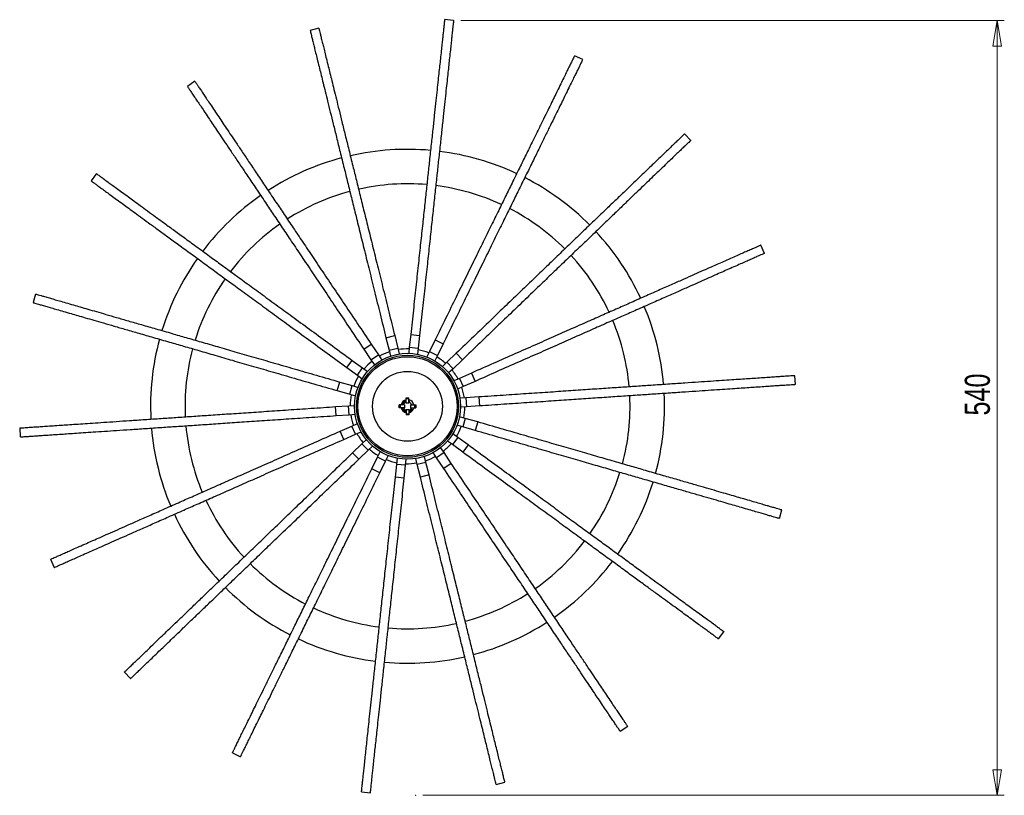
# Model space of a CAD drawing. Header units: millimetres. Extents: x 648 to 790, y 326 to 777.
# Tile 7 of 7: x 648 to 785, y 669 to 777. Entities that reach past the tile are written whole.
import ezdxf

# ---------------------------------------------------------------- set-up
doc = ezdxf.new("R2010")
doc.units = ezdxf.units.MM
doc.header["$PDSIZE"] = -1
doc.styles.add('SLDTEXTSTYLE0', font='TXT', dxfattribs={"width": 0.75})
doc.dimstyles.new('SLDDIMSTYLE1', dxfattribs={"dimtxt": 3.5, "dimasz": 3.556, "dimexe": 0, "dimexo": 0.0625, "dimgap": 0.875, "dimtad": 1, "dimdec": 0, "dimlfac": 5, "dimrnd": 1e-09, "dimzin": 12, "dimdsep": 46, "dimtxsty": 'SLDTEXTSTYLE0', "dimblk1": 'CLOSED', "dimblk2": 'CLOSED', "dimsah": 1, "dimcen": 0.09, "dimadec": 0, "dimazin": 3, "dimtfac": 1, "dimtdec": 0, "dimtofl": 0, "dimtmove": 0, "dimatfit": 3, "dimldrblk": 'CLOSED', "dimfxl": 0, "dimfrac": 2, "dimtolj": 1, "dimtzin": 12, "dimarcsym": 0})

# ---------------------------------------------------------------- blocks, each defined once
blk = doc.blocks.new('_Closed')
at = {"color": 0, "linetype": 'ByBlock', "lineweight": -2}
for p, q in [((-1, 0.166667), (0, 0)), ((-1, 0.166667), (-1, -0.166667)), ((0, 0), (-1, -0.166667)), ((0, 0), (-1, 0))]:
    blk.add_line(p, q, dxfattribs=at)
blk = doc.blocks.new('_D_1')
at = {"color": 7, "linetype": 'Continuous', "lineweight": 0}
for p, q in [((709.73, 776.87), (785.46, 776.87)), ((784.46, 776.87), (784.46, 668.94)), ((704.44, 668.94), (785.46, 668.94))]:
    blk.add_line(p, q, dxfattribs=at)
at = {"color": 7, "linetype": 'Continuous', "lineweight": 18, "xscale": 3.556, "yscale": 3.556}
for p, rotation in [((784.46, 776.87), 90.0000000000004), ((784.46, 668.94), 270.0000000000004)]:
    blk.add_blockref('_Closed', p, dxfattribs=dict(at, rotation=rotation))
at = {"color": 7, "linetype": 'Continuous', "lineweight": 18, "insert": (779.95, 721.85), "char_height": 3.5, "attachment_point": 1, "rotation": 90, "style": 'SLDTEXTSTYLE0'}
blk.add_mtext('540', dxfattribs=at)

msp = doc.modelspace()

# ---------------------------------------------------------------- linework, layer by layer
at = {"color": 7, "linetype": 'Continuous', "lineweight": 25}
for p, q in [((708.73, 776.87), (707.49, 777.01)), ((689.96, 775.82), (688.75, 775.52)), ((726.72, 771.44), (725.6, 771.99)), ((672.69, 768.42), (671.65, 767.72)), ((741.77, 760.18), (740.9, 761.08)), ((658.99, 755.56), (658.25, 754.55)), ((752.06, 744.45), (751.55, 745.6)), ((650.51, 738.78), (650.17, 737.58)), ((699.32, 732.7), (700.53, 733)), ((699.32, 732.7), (699.75, 730.95)), ((700.53, 733), (700.96, 731.25)), ((702.77, 733.15), (702.57, 731.36)), ((702.77, 733.15), (704.01, 733.01)), ((704.01, 733.01), (703.82, 731.22)), ((696.23, 731.09), (697.27, 731.79)), ((697.27, 731.79), (698.27, 730.3)), ((699.75, 730.95), (700.96, 731.25)), ((700.96, 731.25), (701.16, 730.43)), ((702.57, 731.36), (702.48, 730.52)), ((702.57, 731.36), (703.82, 731.22)), ((703.82, 731.22), (703.73, 730.38)), ((706.16, 732.39), (705.37, 730.78)), ((706.16, 732.39), (707.29, 731.84)), ((707.29, 731.84), (706.49, 730.22)), ((696.23, 731.09), (697.23, 729.6)), ((697.23, 729.6), (698.27, 730.3)), ((698.27, 730.3), (698.74, 729.59)), ((699.75, 730.95), (699.95, 730.13)), ((705.37, 730.78), (705, 730.02)), ((705.37, 730.78), (706.49, 730.22)), ((706.49, 730.22), (706.12, 729.46)), ((709.1, 730.52), (707.8, 729.27)), ((709.1, 730.52), (709.96, 729.62)), ((693.87, 728.53), (694.61, 729.54)), ((693.87, 728.53), (695.33, 727.47)), ((694.61, 729.54), (696.06, 728.48)), ((695.33, 727.47), (696.06, 728.48)), ((696.06, 728.48), (696.75, 727.98)), ((697.23, 729.6), (697.7, 728.9)), ((707.8, 729.27), (707.19, 728.68)), ((707.8, 729.27), (708.66, 728.37)), ((709.96, 729.62), (708.66, 728.37)), ((695.33, 727.47), (696.01, 726.97)), ((708.66, 728.37), (708.05, 727.78)), ((709.56, 727.03), (708.79, 726.68)), ((711.21, 727.76), (709.56, 727.03)), ((709.56, 727.03), (710.07, 725.88)), ((711.21, 727.76), (711.72, 726.61)), ((756.35, 726.16), (756.26, 727.4)), ((692.54, 725.32), (692.89, 726.52)), ((692.89, 726.52), (694.62, 726.02)), ((694.27, 724.82), (694.62, 726.02)), ((694.62, 726.02), (695.43, 725.78)), ((710.07, 725.88), (709.3, 725.54)), ((711.72, 726.61), (710.07, 725.88)), ((692.54, 725.32), (694.27, 724.82)), ((694.27, 724.82), (695.08, 724.58)), ((702.12, 724.3), (702.52, 724.3)), ((702.12, 724.18), (702.12, 724.3)), ((702.52, 724.18), (702.52, 724.3)), ((710.46, 724.31), (709.61, 724.26)), ((712.25, 724.44), (710.46, 724.31)), ((710.46, 724.31), (710.54, 723.07)), ((712.25, 724.44), (712.34, 723.19)), ((692.3, 723.09), (694.09, 723.21)), ((692.38, 721.84), (692.3, 723.09)), ((694.09, 723.21), (694.94, 723.27)), ((694.18, 721.96), (694.09, 723.21)), ((701.15, 722.94), (701.15, 723.34)), ((701.28, 723.34), (701.15, 723.34)), ((701.28, 722.94), (701.15, 722.94)), ((701.28, 723.34), (701.28, 722.94)), ((701.88, 723.34), (701.28, 723.34)), ((701.88, 722.94), (701.28, 722.94)), ((701.88, 723.34), (701.88, 722.94)), ((701.95, 723.92), (702.12, 723.75)), ((702.03, 723.67), (702.12, 723.7)), ((702.12, 723.58), (702.12, 724.18)), ((702.52, 724.18), (702.12, 724.18)), ((702.52, 723.58), (702.12, 723.58)), ((702.52, 723.58), (702.52, 724.18)), ((702.52, 723.93), (702.59, 723.68)), ((702.54, 723.86), (702.52, 723.86)), ((702.76, 722.94), (702.76, 723.34)), ((702.76, 723.34), (703.36, 723.34)), ((702.76, 722.94), (703.36, 722.94)), ((703.36, 722.94), (703.36, 723.34)), ((703.36, 723.34), (703.48, 723.34)), ((703.36, 722.94), (703.48, 722.94)), ((703.48, 723.34), (703.48, 722.94)), ((710.54, 723.07), (709.7, 723.01)), ((712.34, 723.19), (710.54, 723.07)), ((692.38, 721.84), (694.18, 721.96)), ((694.18, 721.96), (695.02, 722.02)), ((702.12, 722.7), (702.12, 722.1)), ((702.12, 722.7), (702.52, 722.7)), ((702.12, 722.1), (702.52, 722.1)), ((702.12, 722.1), (702.12, 721.97)), ((702.52, 721.97), (702.12, 721.97)), ((702.52, 722.7), (702.52, 722.1)), ((702.68, 722.36), (702.52, 722.53)), ((702.52, 722.1), (702.52, 721.97)), ((702.68, 722.57), (702.66, 722.65)), ((702.68, 722.57), (702.87, 722.63)), ((702.82, 722.81), (702.9, 722.51)), ((710.37, 721.46), (709.56, 721.69)), ((692.92, 719.67), (694.57, 720.39)), ((694.57, 720.39), (695.34, 720.74)), ((695.07, 719.25), (694.57, 720.39)), ((710.02, 720.26), (709.21, 720.49)), ((710.37, 721.46), (710.02, 720.26)), ((711.75, 719.76), (710.02, 720.26)), ((712.1, 720.96), (710.37, 721.46)), ((712.1, 720.96), (711.75, 719.76)), ((648.29, 720.12), (648.37, 718.87)), ((693.43, 718.52), (692.92, 719.67)), ((693.43, 718.52), (695.07, 719.25)), ((695.07, 719.25), (695.85, 719.59)), ((709.31, 718.81), (708.57, 717.8)), ((709.31, 718.81), (708.63, 719.31)), ((710.76, 717.75), (709.31, 718.81)), ((694.67, 716.66), (695.97, 717.91)), ((695.97, 717.91), (696.58, 718.49)), ((696.84, 717.01), (695.97, 717.91)), ((696.84, 717.01), (697.45, 717.59)), ((708.57, 717.8), (707.89, 718.3)), ((710.03, 716.74), (708.57, 717.8)), ((710.76, 717.75), (710.03, 716.74)), ((695.54, 715.76), (694.67, 716.66)), ((695.54, 715.76), (696.84, 717.01)), ((697.35, 714.44), (698.14, 716.05)), ((698.14, 716.05), (698.52, 716.81)), ((699.27, 715.5), (698.14, 716.05)), ((699.27, 715.5), (699.64, 716.26)), ((704.89, 715.33), (704.69, 716.15)), ((706.37, 715.98), (705.9, 716.68)), ((707.41, 716.68), (706.37, 715.98)), ((707.41, 716.68), (706.93, 717.38)), ((708.41, 715.18), (707.41, 716.68)), ((698.47, 713.89), (699.27, 715.5)), ((700.63, 713.26), (700.82, 715.05)), ((700.82, 715.05), (700.91, 715.89)), ((702.06, 714.92), (700.82, 715.05)), ((701.87, 713.13), (702.06, 714.92)), ((702.06, 714.92), (702.15, 715.76)), ((703.68, 715.03), (703.47, 715.85)), ((704.89, 715.33), (703.68, 715.03)), ((704.11, 713.28), (703.68, 715.03)), ((705.32, 713.58), (704.89, 715.33)), ((707.37, 714.49), (706.37, 715.98)), ((708.41, 715.18), (707.37, 714.49)), ((698.47, 713.89), (697.35, 714.44)), ((705.32, 713.58), (704.11, 713.28)), ((701.87, 713.13), (700.63, 713.26)), ((754.12, 707.5), (754.47, 708.7)), ((652.58, 701.82), (653.08, 700.68)), ((745.65, 690.72), (746.38, 691.73)), ((662.87, 686.1), (663.74, 685.2)), ((731.95, 677.86), (732.99, 678.55)), ((677.92, 674.84), (679.04, 674.29)), ((695.91, 669.41), (697.15, 669.27)), ((714.67, 670.45), (715.89, 670.75))]:
    msp.add_line(p, q, dxfattribs=at)
at = {"color": 8, "linetype": 'Continuous', "lineweight": 25}
msp.add_line((701.56, 722.94), (701.55, 722.93), dxfattribs=at)
at = {"color": 7, "linetype": 'Continuous', "lineweight": 25, "flags": 128}
for points in [[(696.78, 728.91), (696.26, 728.36), (696.25, 728.35)], [(697.36, 729.41), (697.34, 729.4), (696.78, 728.91)], [(701.76, 723.72), (701.62, 723.53), (701.54, 723.34)], [(702, 723.87), (701.96, 723.85), (701.76, 723.72)], [(702.64, 722.41), (702.78, 722.49), (702.89, 722.57)]]:
    msp.add_lwpolyline(points, dxfattribs=at)
at = {"color": 7, "linetype": 'Continuous', "lineweight": 25}
for radius in [7.38, 7.11, 6.91, 4.87]:
    msp.add_circle((702.32, 723.14), radius, dxfattribs=at)
for radius, start, end in [(35.8, 84.8607, 102.858), (35.8, 64.8606, 82.8585), (35.8, 104.8607, 122.8577), (35.8, 44.8604, 62.8588), (31, 105.0143, 122.7039), (31, 85.0156, 102.703), (31, 65.0157, 82.702), (35.8, 124.8607, 133.859), (31, 45.0144, 62.7039), (35.8, 133.859, 142.8574), (31, 125.0157, 133.859), (35.8, 24.8602, 42.8588), (31, 133.859, 142.7021), (35.8, 144.8605, 162.8573), (31, 25.0155, 42.7031), (31, 145.0149, 162.7034), (35.8, 4.8601, 22.8588), (31, 5.0158, 22.702), (35.8, 164.8603, 182.8574), (31, 165.0146, 182.7034), (8, 88.3398, 99.3783), (8, 108.3398, 119.3783), (8, 68.3398, 79.3783), (8, 48.3398, 59.3783), (8, 148.3398, 159.3783), (8, 28.3398, 39.3783), (8, 8.3398, 19.3783), (8, 168.3398, 179.3783), (31, 345.0144, 2.7039), (35.8, 344.8599, 2.8588), (0.916, 102.6116, 167.3884), (0.916, 192.6116, 257.3884), (0.86, 115.3111, 166.5523), (0.86, 193.4477, 256.5523), (0.8, 194.4775, 255.5225), (0.6, 118.4065, 160.5288), (0.6, 199.4712, 250.5288), (0.916, 12.6116, 77.3884), (0.6, 19.4712, 70.5288), (0.6, 289.4712, 340.5288), (0.916, 282.6116, 347.3884), (8, 348.3398, 359.3783), (8, 188.3398, 199.3783), (0.86, 295.1693, 312.8822), (31, 185.0159, 202.7021), (8, 328.3398, 339.3783), (35.8, 184.86, 202.8574), (8, 208.3398, 219.3783), (8, 308.3398, 319.3783), (8, 228.3398, 239.3783), (8, 288.3398, 299.3783), (8, 248.3398, 259.3783), (8, 268.3398, 279.3783), (31, 325.0154, 342.7032), (35.8, 324.8597, 342.8586), (31, 205.015, 222.7033), (35.8, 204.8595, 222.8576), (31, 305.0158, 322.702), (31, 225.0145, 242.7036), (35.8, 304.8595, 322.8585), (35.8, 224.8593, 242.8577), (31, 285.0145, 302.7038), (31, 245.0159, 262.7021), (31, 265.0152, 282.7033), (35.8, 284.8594, 302.8583), (35.8, 244.8593, 262.8579), (35.8, 264.8593, 282.8581)]:
    msp.add_arc((702.32, 723.14), radius, start, end, dxfattribs=at)
for points, knots in [([(707.48, 776.99), (707.48, 776.99), (707.49, 777.01), (707.47, 776.89), (707.45, 776.65), (707.41, 776.26), (707.35, 775.73), (707.28, 775.1), (707.2, 774.38), (707.12, 773.58), (707.02, 772.64), (706.91, 771.63), (706.79, 770.57), (706.67, 769.47), (706.54, 768.24), (706.39, 766.85), (706.23, 765.31), (706.04, 763.59), (705.84, 761.7), (705.61, 759.6), (705.38, 757.45), (705.15, 755.28), (704.91, 753.09), (704.66, 750.74), (704.39, 748.22), (704.1, 745.54), (703.79, 742.69), (703.47, 739.68), (703.13, 736.48), (702.89, 734.28), (702.77, 733.15)], [0, 0, 0, 0, 0.011689, 0.042927, 0.073422, 0.103932, 0.134666, 0.16595, 0.191224, 0.217435, 0.244965, 0.274269, 0.298058, 0.323429, 0.350654, 0.380021, 0.411825, 0.445726, 0.482559, 0.522609, 0.566158, 0.603699, 0.643784, 0.686536, 0.732069, 0.780484, 0.830923, 0.884294, 0.940643, 1, 1, 1, 1]), ([(708.73, 776.86), (708.73, 776.86), (708.73, 776.88), (708.72, 776.76), (708.69, 776.51), (708.65, 776.13), (708.59, 775.6), (708.52, 774.97), (708.45, 774.24), (708.36, 773.45), (708.26, 772.51), (708.15, 771.5), (708.04, 770.43), (707.92, 769.34), (707.78, 768.1), (707.64, 766.72), (707.47, 765.17), (707.29, 763.46), (707.08, 761.57), (706.86, 759.47), (706.62, 757.32), (706.39, 755.14), (706.16, 752.96), (705.9, 750.61), (705.63, 748.09), (705.34, 745.41), (705.04, 742.56), (704.71, 739.55), (704.37, 736.35), (704.13, 734.14), (704.01, 733.01)], [0, 0, 0, 0, 0.011689, 0.042927, 0.073422, 0.103932, 0.134666, 0.16595, 0.191224, 0.217435, 0.244965, 0.274269, 0.298058, 0.323429, 0.350654, 0.380021, 0.411825, 0.445726, 0.482559, 0.522609, 0.566158, 0.603699, 0.643784, 0.686536, 0.732069, 0.780484, 0.830923, 0.884294, 0.940643, 1, 1, 1, 1]), ([(688.75, 775.51), (688.75, 775.51), (688.75, 775.53), (688.78, 775.41), (688.84, 775.17), (688.93, 774.8), (689.06, 774.28), (689.21, 773.66), (689.38, 772.96), (689.57, 772.18), (689.8, 771.26), (690.05, 770.27), (690.3, 769.24), (690.57, 768.17), (690.86, 766.96), (691.2, 765.61), (691.57, 764.1), (691.98, 762.43), (692.44, 760.58), (692.94, 758.53), (693.46, 756.43), (693.99, 754.31), (694.51, 752.17), (695.08, 749.88), (695.68, 747.42), (696.33, 744.8), (697.02, 742.02), (697.74, 739.08), (698.51, 735.95), (699.04, 733.8), (699.32, 732.7)], [0, 0, 0, 0, 0.011689, 0.042927, 0.073422, 0.103932, 0.134666, 0.16595, 0.191224, 0.217435, 0.244965, 0.274269, 0.298058, 0.323429, 0.350654, 0.380021, 0.411825, 0.445726, 0.482559, 0.522609, 0.566158, 0.603699, 0.643784, 0.686536, 0.732069, 0.780484, 0.830923, 0.884294, 0.940643, 1, 1, 1, 1]), ([(689.97, 775.81), (689.97, 775.81), (689.96, 775.83), (689.99, 775.71), (690.05, 775.47), (690.14, 775.09), (690.27, 774.58), (690.42, 773.96), (690.6, 773.26), (690.79, 772.48), (691.02, 771.56), (691.26, 770.57), (691.52, 769.53), (691.78, 768.46), (692.08, 767.26), (692.41, 765.91), (692.78, 764.4), (693.19, 762.73), (693.65, 760.88), (694.16, 758.83), (694.67, 756.73), (695.2, 754.61), (695.72, 752.47), (696.29, 750.18), (696.9, 747.72), (697.54, 745.1), (698.23, 742.32), (698.96, 739.37), (699.73, 736.25), (700.26, 734.1), (700.53, 733)], [0, 0, 0, 0, 0.011689, 0.042927, 0.073422, 0.103932, 0.134666, 0.16595, 0.191224, 0.217435, 0.244965, 0.274269, 0.298058, 0.323429, 0.350654, 0.380021, 0.411825, 0.445726, 0.482559, 0.522609, 0.566158, 0.603699, 0.643784, 0.686536, 0.732069, 0.780484, 0.830923, 0.884294, 0.940643, 1, 1, 1, 1]), ([(725.59, 771.97), (725.59, 771.98), (725.6, 771.99), (725.55, 771.89), (725.44, 771.66), (725.27, 771.32), (725.03, 770.84), (724.75, 770.27), (724.43, 769.62), (724.08, 768.9), (723.66, 768.05), (723.21, 767.14), (722.74, 766.17), (722.26, 765.19), (721.71, 764.07), (721.1, 762.82), (720.41, 761.43), (719.65, 759.88), (718.82, 758.17), (717.88, 756.27), (716.93, 754.34), (715.97, 752.37), (715, 750.4), (713.96, 748.28), (712.84, 746), (711.65, 743.58), (710.39, 741.01), (709.06, 738.29), (707.64, 735.4), (706.66, 733.41), (706.16, 732.39)], [0, 0, 0, 0, 0.011689, 0.042927, 0.073422, 0.103932, 0.134666, 0.16595, 0.191224, 0.217435, 0.244965, 0.274269, 0.298058, 0.323429, 0.350654, 0.380021, 0.411825, 0.445726, 0.482559, 0.522609, 0.566158, 0.603699, 0.643784, 0.686536, 0.732069, 0.780484, 0.830923, 0.884294, 0.940643, 1, 1, 1, 1]), ([(726.71, 771.42), (726.71, 771.43), (726.72, 771.44), (726.67, 771.34), (726.56, 771.11), (726.39, 770.77), (726.16, 770.29), (725.87, 769.72), (725.55, 769.07), (725.2, 768.35), (724.79, 767.5), (724.34, 766.58), (723.87, 765.62), (723.38, 764.63), (722.83, 763.52), (722.22, 762.27), (721.54, 760.88), (720.78, 759.33), (719.94, 757.62), (719.01, 755.72), (718.05, 753.78), (717.09, 751.82), (716.12, 749.85), (715.08, 747.73), (713.96, 745.45), (712.78, 743.03), (711.51, 740.46), (710.18, 737.74), (708.76, 734.85), (707.79, 732.86), (707.29, 731.84)], [0, 0, 0, 0, 0.011689, 0.042927, 0.073422, 0.103932, 0.134666, 0.16595, 0.191224, 0.217435, 0.244965, 0.274269, 0.298058, 0.323429, 0.350654, 0.380021, 0.411825, 0.445726, 0.482559, 0.522609, 0.566158, 0.603699, 0.643784, 0.686536, 0.732069, 0.780484, 0.830923, 0.884294, 0.940643, 1, 1, 1, 1]), ([(672.7, 768.41), (672.7, 768.41), (672.69, 768.42), (672.75, 768.33), (672.89, 768.12), (673.11, 767.8), (673.4, 767.36), (673.76, 766.83), (674.16, 766.23), (674.61, 765.56), (675.13, 764.78), (675.7, 763.93), (676.3, 763.04), (676.91, 762.13), (677.6, 761.1), (678.38, 759.94), (679.25, 758.65), (680.21, 757.22), (681.27, 755.64), (682.44, 753.88), (683.65, 752.09), (684.87, 750.27), (686.09, 748.45), (687.41, 746.49), (688.82, 744.38), (690.32, 742.14), (691.92, 739.76), (693.61, 737.25), (695.4, 734.57), (696.63, 732.74), (697.27, 731.79)], [0, 0, 0, 0, 0.011689, 0.042927, 0.073422, 0.103932, 0.134666, 0.16595, 0.191224, 0.217435, 0.244965, 0.274269, 0.298058, 0.323429, 0.350654, 0.380021, 0.411825, 0.445726, 0.482559, 0.522609, 0.566158, 0.603699, 0.643784, 0.686536, 0.732069, 0.780484, 0.830923, 0.884294, 0.940643, 1, 1, 1, 1]), ([(671.66, 767.71), (671.66, 767.71), (671.65, 767.73), (671.72, 767.63), (671.85, 767.42), (672.07, 767.1), (672.36, 766.66), (672.72, 766.13), (673.13, 765.53), (673.57, 764.87), (674.1, 764.08), (674.66, 763.23), (675.26, 762.35), (675.87, 761.43), (676.57, 760.4), (677.34, 759.24), (678.21, 757.95), (679.17, 756.52), (680.23, 754.94), (681.41, 753.19), (682.61, 751.39), (683.83, 749.58), (685.05, 747.75), (686.37, 745.79), (687.78, 743.68), (689.28, 741.44), (690.88, 739.07), (692.57, 736.55), (694.36, 733.88), (695.59, 732.04), (696.23, 731.09)], [0, 0, 0, 0, 0.011689, 0.042927, 0.073422, 0.103932, 0.134666, 0.16595, 0.191224, 0.217435, 0.244965, 0.274269, 0.298058, 0.323429, 0.350654, 0.380021, 0.411825, 0.445726, 0.482559, 0.522609, 0.566158, 0.603699, 0.643784, 0.686536, 0.732069, 0.780484, 0.830923, 0.884294, 0.940643, 1, 1, 1, 1]), ([(740.89, 761.07), (740.89, 761.07), (740.9, 761.08), (740.82, 761), (740.64, 760.83), (740.36, 760.56), (739.98, 760.2), (739.52, 759.75), (738.99, 759.25), (738.42, 758.7), (737.74, 758.04), (737, 757.33), (736.23, 756.59), (735.44, 755.83), (734.54, 754.97), (733.54, 754), (732.42, 752.93), (731.18, 751.74), (729.8, 750.42), (728.28, 748.95), (726.72, 747.46), (725.14, 745.94), (723.56, 744.42), (721.86, 742.78), (720.03, 741.02), (718.08, 739.15), (716.02, 737.17), (713.83, 735.07), (711.51, 732.84), (709.92, 731.31), (709.1, 730.52)], [0, 0, 0, 0, 0.011689, 0.042927, 0.073422, 0.103932, 0.134666, 0.16595, 0.191224, 0.217435, 0.244965, 0.274269, 0.298058, 0.323429, 0.350654, 0.380021, 0.411825, 0.445726, 0.482559, 0.522609, 0.566158, 0.603699, 0.643784, 0.686536, 0.732069, 0.780484, 0.830923, 0.884294, 0.940643, 1, 1, 1, 1]), ([(741.76, 760.17), (741.76, 760.17), (741.77, 760.18), (741.69, 760.1), (741.51, 759.93), (741.23, 759.66), (740.84, 759.29), (740.38, 758.85), (739.86, 758.35), (739.29, 757.8), (738.6, 757.14), (737.87, 756.43), (737.1, 755.69), (736.3, 754.93), (735.41, 754.07), (734.4, 753.1), (733.28, 752.03), (732.04, 750.83), (730.67, 749.51), (729.15, 748.05), (727.59, 746.55), (726.01, 745.04), (724.43, 743.52), (722.72, 741.88), (720.89, 740.12), (718.95, 738.25), (716.88, 736.27), (714.7, 734.17), (712.38, 731.94), (710.78, 730.4), (709.96, 729.62)], [0, 0, 0, 0, 0.011689, 0.042927, 0.073422, 0.103932, 0.134666, 0.16595, 0.191224, 0.217435, 0.244965, 0.274269, 0.298058, 0.323429, 0.350654, 0.380021, 0.411825, 0.445726, 0.482559, 0.522609, 0.566158, 0.603699, 0.643784, 0.686536, 0.732069, 0.780484, 0.830923, 0.884294, 0.940643, 1, 1, 1, 1]), ([(658.27, 754.54), (658.26, 754.54), (658.25, 754.55), (658.34, 754.48), (658.54, 754.33), (658.86, 754.1), (659.29, 753.79), (659.8, 753.42), (660.39, 752.99), (661.03, 752.52), (661.8, 751.96), (662.62, 751.36), (663.48, 750.73), (664.37, 750.08), (665.38, 749.34), (666.5, 748.52), (667.75, 747.61), (669.15, 746.59), (670.68, 745.47), (672.39, 744.22), (674.13, 742.95), (675.9, 741.66), (677.67, 740.36), (679.58, 738.97), (681.63, 737.47), (683.81, 735.88), (686.12, 734.19), (688.57, 732.41), (691.17, 730.51), (692.96, 729.2), (693.87, 728.53)], [0, 0, 0, 0, 0.011689, 0.042927, 0.073422, 0.103932, 0.134666, 0.16595, 0.191224, 0.217435, 0.244965, 0.274269, 0.298058, 0.323429, 0.350654, 0.380021, 0.411825, 0.445726, 0.482559, 0.522609, 0.566158, 0.603699, 0.643784, 0.686536, 0.732069, 0.780484, 0.830923, 0.884294, 0.940643, 1, 1, 1, 1]), ([(659, 755.55), (659, 755.55), (658.99, 755.56), (659.08, 755.49), (659.28, 755.34), (659.6, 755.11), (660.02, 754.8), (660.54, 754.43), (661.12, 754), (661.77, 753.53), (662.53, 752.97), (663.36, 752.37), (664.22, 751.74), (665.11, 751.09), (666.11, 750.35), (667.24, 749.53), (668.49, 748.62), (669.88, 747.6), (671.42, 746.48), (673.13, 745.23), (674.87, 743.96), (676.64, 742.67), (678.41, 741.37), (680.32, 739.98), (682.37, 738.48), (684.55, 736.89), (686.86, 735.2), (689.31, 733.42), (691.9, 731.52), (693.69, 730.21), (694.61, 729.54)], [0, 0, 0, 0, 0.011689, 0.042927, 0.073422, 0.103932, 0.134666, 0.16595, 0.191224, 0.217435, 0.244965, 0.274269, 0.298058, 0.323429, 0.350654, 0.380021, 0.411825, 0.445726, 0.482559, 0.522609, 0.566158, 0.603699, 0.643784, 0.686536, 0.732069, 0.780484, 0.830923, 0.884294, 0.940643, 1, 1, 1, 1]), ([(751.54, 745.59), (751.54, 745.59), (751.56, 745.6), (751.45, 745.55), (751.22, 745.45), (750.87, 745.29), (750.38, 745.08), (749.8, 744.82), (749.13, 744.53), (748.4, 744.21), (747.54, 743.82), (746.61, 743.41), (745.63, 742.98), (744.62, 742.53), (743.48, 742.03), (742.21, 741.47), (740.79, 740.84), (739.22, 740.14), (737.47, 739.37), (735.54, 738.52), (733.57, 737.64), (731.56, 736.76), (729.56, 735.87), (727.4, 734.91), (725.08, 733.89), (722.61, 732.8), (719.99, 731.64), (717.22, 730.41), (714.28, 729.11), (712.25, 728.22), (711.21, 727.76)], [0, 0, 0, 0, 0.011689, 0.042927, 0.073422, 0.103932, 0.134666, 0.16595, 0.191224, 0.217435, 0.244965, 0.274269, 0.298058, 0.323429, 0.350654, 0.380021, 0.411825, 0.445726, 0.482559, 0.522609, 0.566158, 0.603699, 0.643784, 0.686536, 0.732069, 0.780484, 0.830923, 0.884294, 0.940643, 1, 1, 1, 1]), ([(752.04, 744.45), (752.05, 744.45), (752.06, 744.46), (751.95, 744.41), (751.73, 744.31), (751.37, 744.15), (750.89, 743.94), (750.3, 743.68), (749.64, 743.38), (748.91, 743.06), (748.04, 742.68), (747.11, 742.27), (746.13, 741.83), (745.13, 741.39), (743.99, 740.89), (742.72, 740.32), (741.3, 739.69), (739.72, 739), (737.98, 738.23), (736.05, 737.37), (734.07, 736.5), (732.07, 735.61), (730.06, 734.73), (727.9, 733.77), (725.58, 732.74), (723.11, 731.65), (720.5, 730.49), (717.72, 729.27), (714.78, 727.97), (712.76, 727.07), (711.72, 726.61)], [0, 0, 0, 0, 0.0116887, 0.0429274, 0.0734225, 0.1039317, 0.1346657, 0.1659502, 0.191224, 0.2174354, 0.2449654, 0.2742693, 0.2980576, 0.3234285, 0.3506544, 0.3800212, 0.4118252, 0.4457263, 0.4825587, 0.5226091, 0.5661583, 0.6036992, 0.643784, 0.6865362, 0.732069, 0.7804838, 0.8309234, 0.8842936, 0.940643, 1, 1, 1, 1]), ([(650.53, 738.78), (650.53, 738.78), (650.51, 738.78), (650.62, 738.75), (650.86, 738.68), (651.24, 738.57), (651.74, 738.43), (652.36, 738.25), (653.05, 738.05), (653.82, 737.83), (654.73, 737.56), (655.71, 737.28), (656.74, 736.98), (657.8, 736.67), (658.99, 736.33), (660.33, 735.94), (661.82, 735.51), (663.47, 735.03), (665.3, 734.5), (667.33, 733.92), (669.41, 733.31), (671.51, 732.71), (673.62, 732.1), (675.89, 731.44), (678.32, 730.73), (680.92, 729.98), (683.67, 729.19), (686.58, 728.35), (689.67, 727.45), (691.79, 726.84), (692.89, 726.52)], [0, 0, 0, 0, 0.011689, 0.042927, 0.073422, 0.103932, 0.134666, 0.16595, 0.191224, 0.217435, 0.244965, 0.274269, 0.298058, 0.323429, 0.350654, 0.380021, 0.411825, 0.445726, 0.482559, 0.522609, 0.566158, 0.603699, 0.643784, 0.686536, 0.732069, 0.780484, 0.830923, 0.884294, 0.940643, 1, 1, 1, 1]), ([(650.18, 737.58), (650.18, 737.58), (650.16, 737.58), (650.28, 737.55), (650.52, 737.48), (650.89, 737.37), (651.4, 737.23), (652.01, 737.05), (652.71, 736.85), (653.47, 736.62), (654.38, 736.36), (655.36, 736.08), (656.39, 735.78), (657.45, 735.47), (658.64, 735.13), (659.98, 734.74), (661.47, 734.31), (663.12, 733.83), (664.95, 733.3), (666.98, 732.71), (669.06, 732.11), (671.16, 731.51), (673.27, 730.9), (675.54, 730.24), (677.98, 729.53), (680.57, 728.78), (683.32, 727.99), (686.23, 727.14), (689.32, 726.25), (691.45, 725.63), (692.54, 725.32)], [0, 0, 0, 0, 0.0116887, 0.0429274, 0.0734225, 0.1039317, 0.1346657, 0.1659502, 0.191224, 0.2174354, 0.2449654, 0.2742693, 0.2980576, 0.3234285, 0.3506544, 0.3800212, 0.4118252, 0.4457263, 0.4825587, 0.5226091, 0.5661583, 0.6036992, 0.643784, 0.6865362, 0.732069, 0.7804838, 0.8309234, 0.8842936, 0.940643, 1, 1, 1, 1]), ([(756.25, 727.4), (756.25, 727.4), (756.27, 727.4), (756.15, 727.4), (755.9, 727.38), (755.51, 727.35), (754.99, 727.32), (754.35, 727.28), (753.63, 727.23), (752.83, 727.17), (751.89, 727.11), (750.87, 727.04), (749.8, 726.97), (748.7, 726.89), (747.46, 726.81), (746.07, 726.72), (744.52, 726.61), (742.81, 726.5), (740.91, 726.37), (738.8, 726.23), (736.64, 726.08), (734.46, 725.93), (732.27, 725.79), (729.91, 725.63), (727.38, 725.46), (724.69, 725.27), (721.83, 725.08), (718.81, 724.88), (715.6, 724.66), (713.39, 724.51), (712.25, 724.44)], [0, 0, 0, 0, 0.011689, 0.042927, 0.073422, 0.103932, 0.134666, 0.16595, 0.191224, 0.217435, 0.244965, 0.274269, 0.298058, 0.323429, 0.350654, 0.380021, 0.411825, 0.445726, 0.482559, 0.522609, 0.566158, 0.603699, 0.643784, 0.686536, 0.732069, 0.780484, 0.830923, 0.884294, 0.940643, 1, 1, 1, 1]), ([(756.33, 726.16), (756.34, 726.16), (756.35, 726.16), (756.23, 726.15), (755.99, 726.13), (755.6, 726.11), (755.07, 726.07), (754.43, 726.03), (753.71, 725.98), (752.91, 725.93), (751.97, 725.86), (750.95, 725.79), (749.89, 725.72), (748.79, 725.65), (747.55, 725.56), (746.16, 725.47), (744.61, 725.37), (742.89, 725.25), (740.99, 725.12), (738.88, 724.98), (736.73, 724.83), (734.54, 724.69), (732.35, 724.54), (729.99, 724.38), (727.46, 724.21), (724.77, 724.03), (721.92, 723.83), (718.89, 723.63), (715.68, 723.41), (713.47, 723.26), (712.34, 723.19)], [0, 0, 0, 0, 0.011689, 0.042927, 0.073422, 0.103932, 0.134666, 0.16595, 0.191224, 0.217435, 0.244965, 0.274269, 0.298058, 0.323429, 0.350654, 0.380021, 0.411825, 0.445726, 0.482559, 0.522609, 0.566158, 0.603699, 0.643784, 0.686536, 0.732069, 0.780484, 0.830923, 0.884294, 0.940643, 1, 1, 1, 1]), ([(648.31, 720.12), (648.3, 720.12), (648.28, 720.12), (648.4, 720.13), (648.65, 720.15), (649.04, 720.17), (649.57, 720.21), (650.2, 720.25), (650.93, 720.3), (651.72, 720.35), (652.67, 720.42), (653.68, 720.48), (654.75, 720.56), (655.85, 720.63), (657.09, 720.71), (658.48, 720.81), (660.03, 720.91), (661.75, 721.03), (663.65, 721.16), (665.75, 721.3), (667.91, 721.44), (670.09, 721.59), (672.28, 721.74), (674.64, 721.9), (677.17, 722.07), (679.86, 722.25), (682.72, 722.44), (685.75, 722.65), (688.95, 722.86), (691.17, 723.01), (692.3, 723.09)], [0, 0, 0, 0, 0.011689, 0.042927, 0.073422, 0.103932, 0.134666, 0.16595, 0.191224, 0.217435, 0.244965, 0.274269, 0.298058, 0.323429, 0.350654, 0.380021, 0.411825, 0.445726, 0.482559, 0.522609, 0.566158, 0.603699, 0.643784, 0.686536, 0.732069, 0.780484, 0.830923, 0.884294, 0.940643, 1, 1, 1, 1]), ([(648.39, 718.87), (648.39, 718.87), (648.37, 718.87), (648.49, 718.88), (648.73, 718.9), (649.12, 718.92), (649.65, 718.96), (650.29, 719), (651.01, 719.05), (651.81, 719.11), (652.75, 719.17), (653.77, 719.24), (654.84, 719.31), (655.94, 719.38), (657.17, 719.47), (658.56, 719.56), (660.11, 719.67), (661.83, 719.78), (663.73, 719.91), (665.84, 720.05), (667.99, 720.2), (670.18, 720.34), (672.37, 720.49), (674.73, 720.65), (677.26, 720.82), (679.95, 721), (682.81, 721.2), (685.83, 721.4), (689.04, 721.62), (691.25, 721.77), (692.38, 721.84)], [0, 0, 0, 0, 0.011689, 0.042927, 0.073422, 0.103932, 0.134666, 0.16595, 0.191224, 0.217435, 0.244965, 0.274269, 0.298058, 0.323429, 0.350654, 0.380021, 0.411825, 0.445726, 0.482559, 0.522609, 0.566158, 0.603699, 0.643784, 0.686536, 0.732069, 0.780484, 0.830923, 0.884294, 0.940643, 1, 1, 1, 1]), ([(754.45, 708.7), (754.46, 708.7), (754.47, 708.7), (754.36, 708.73), (754.12, 708.8), (753.75, 708.91), (753.24, 709.05), (752.63, 709.23), (751.93, 709.43), (751.16, 709.65), (750.25, 709.92), (749.27, 710.2), (748.25, 710.5), (747.19, 710.8), (746, 711.15), (744.66, 711.54), (743.17, 711.97), (741.51, 712.45), (739.68, 712.98), (737.65, 713.56), (735.58, 714.16), (733.48, 714.77), (731.37, 715.38), (729.1, 716.04), (726.66, 716.74), (724.07, 717.49), (721.32, 718.29), (718.41, 719.13), (715.32, 720.03), (713.19, 720.64), (712.1, 720.96)], [0, 0, 0, 0, 0.011689, 0.042927, 0.073422, 0.103932, 0.134666, 0.16595, 0.191224, 0.217435, 0.244965, 0.274269, 0.298058, 0.323429, 0.350654, 0.380021, 0.411825, 0.445726, 0.482559, 0.522609, 0.566158, 0.603699, 0.643784, 0.686536, 0.732069, 0.780484, 0.830923, 0.884294, 0.940643, 1, 1, 1, 1]), ([(652.59, 701.83), (652.59, 701.83), (652.58, 701.82), (652.68, 701.87), (652.91, 701.97), (653.27, 702.13), (653.75, 702.34), (654.33, 702.6), (655, 702.89), (655.73, 703.22), (656.59, 703.6), (657.53, 704.01), (658.5, 704.44), (659.51, 704.89), (660.65, 705.39), (661.92, 705.96), (663.34, 706.58), (664.92, 707.28), (666.66, 708.05), (668.59, 708.9), (670.56, 709.78), (672.57, 710.66), (674.57, 711.55), (676.74, 712.51), (679.06, 713.53), (681.52, 714.62), (684.14, 715.78), (686.91, 717.01), (689.85, 718.31), (691.88, 719.21), (692.92, 719.67)], [0, 0, 0, 0, 0.011689, 0.042927, 0.073422, 0.103932, 0.134666, 0.16595, 0.191224, 0.217435, 0.244965, 0.274269, 0.298058, 0.323429, 0.350654, 0.380021, 0.411825, 0.445726, 0.482559, 0.522609, 0.566158, 0.603699, 0.643784, 0.686536, 0.732069, 0.780484, 0.830923, 0.884294, 0.940643, 1, 1, 1, 1]), ([(754.11, 707.5), (754.11, 707.5), (754.13, 707.49), (754.01, 707.53), (753.77, 707.6), (753.4, 707.7), (752.89, 707.85), (752.28, 708.03), (751.58, 708.23), (750.82, 708.45), (749.91, 708.72), (748.93, 709), (747.9, 709.3), (746.84, 709.6), (745.65, 709.95), (744.31, 710.34), (742.82, 710.77), (741.16, 711.25), (739.34, 711.78), (737.31, 712.36), (735.23, 712.96), (733.13, 713.57), (731.02, 714.18), (728.75, 714.84), (726.31, 715.54), (723.72, 716.29), (720.97, 717.09), (718.06, 717.93), (714.97, 718.83), (712.84, 719.44), (711.75, 719.76)], [0, 0, 0, 0, 0.011689, 0.042927, 0.073422, 0.103932, 0.134666, 0.16595, 0.191224, 0.217435, 0.244965, 0.274269, 0.298058, 0.323429, 0.350654, 0.380021, 0.411825, 0.445726, 0.482559, 0.522609, 0.566158, 0.603699, 0.643784, 0.686536, 0.732069, 0.780484, 0.830923, 0.884294, 0.940643, 1, 1, 1, 1]), ([(653.1, 700.69), (653.1, 700.69), (653.08, 700.68), (653.19, 700.73), (653.42, 700.83), (653.77, 700.98), (654.26, 701.2), (654.84, 701.46), (655.5, 701.75), (656.23, 702.07), (657.1, 702.46), (658.03, 702.87), (659.01, 703.3), (660.02, 703.75), (661.15, 704.25), (662.43, 704.81), (663.85, 705.44), (665.42, 706.14), (667.16, 706.91), (669.09, 707.76), (671.07, 708.64), (673.07, 709.52), (675.08, 710.41), (677.24, 711.36), (679.56, 712.39), (682.03, 713.48), (684.65, 714.64), (687.42, 715.87), (690.36, 717.17), (692.39, 718.06), (693.43, 718.52)], [0, 0, 0, 0, 0.011689, 0.042927, 0.073422, 0.103932, 0.134666, 0.16595, 0.191224, 0.217435, 0.244965, 0.274269, 0.298058, 0.323429, 0.350654, 0.380021, 0.411825, 0.445726, 0.482559, 0.522609, 0.566158, 0.603699, 0.643784, 0.686536, 0.732069, 0.780484, 0.830923, 0.884294, 0.940643, 1, 1, 1, 1]), ([(746.37, 691.74), (746.37, 691.74), (746.39, 691.73), (746.29, 691.8), (746.09, 691.94), (745.78, 692.17), (745.35, 692.49), (744.84, 692.86), (744.25, 693.29), (743.61, 693.76), (742.84, 694.32), (742.02, 694.92), (741.15, 695.55), (740.26, 696.2), (739.26, 696.93), (738.14, 697.76), (736.88, 698.67), (735.49, 699.69), (733.95, 700.81), (732.25, 702.06), (730.5, 703.33), (728.74, 704.62), (726.96, 705.92), (725.05, 707.31), (723.01, 708.8), (720.83, 710.4), (718.51, 712.08), (716.07, 713.87), (713.47, 715.77), (711.68, 717.08), (710.76, 717.75)], [0, 0, 0, 0, 0.011689, 0.042927, 0.073422, 0.103932, 0.134666, 0.16595, 0.191224, 0.217435, 0.244965, 0.274269, 0.298058, 0.323429, 0.350654, 0.380021, 0.411825, 0.445726, 0.482559, 0.522609, 0.566158, 0.603699, 0.643784, 0.686536, 0.732069, 0.780484, 0.830923, 0.884294, 0.940643, 1, 1, 1, 1]), ([(662.88, 686.11), (662.88, 686.11), (662.87, 686.09), (662.95, 686.18), (663.13, 686.35), (663.41, 686.62), (663.79, 686.98), (664.25, 687.43), (664.78, 687.93), (665.35, 688.48), (666.03, 689.14), (666.77, 689.84), (667.54, 690.59), (668.33, 691.35), (669.23, 692.21), (670.23, 693.18), (671.35, 694.25), (672.6, 695.44), (673.97, 696.76), (675.49, 698.23), (677.05, 699.72), (678.63, 701.24), (680.21, 702.76), (681.91, 704.4), (683.74, 706.16), (685.69, 708.03), (687.75, 710.01), (689.94, 712.11), (692.26, 714.34), (693.86, 715.87), (694.67, 716.66)], [0, 0, 0, 0, 0.011689, 0.042927, 0.073422, 0.103932, 0.134666, 0.16595, 0.191224, 0.217435, 0.244965, 0.274269, 0.298058, 0.323429, 0.350654, 0.380021, 0.411825, 0.445726, 0.482559, 0.522609, 0.566158, 0.603699, 0.643784, 0.686536, 0.732069, 0.780484, 0.830923, 0.884294, 0.940643, 1, 1, 1, 1]), ([(745.63, 690.73), (745.64, 690.73), (745.65, 690.72), (745.56, 690.79), (745.36, 690.93), (745.04, 691.16), (744.61, 691.48), (744.1, 691.85), (743.51, 692.28), (742.87, 692.75), (742.1, 693.31), (741.28, 693.91), (740.42, 694.54), (739.53, 695.19), (738.52, 695.92), (737.4, 696.75), (736.14, 697.66), (734.75, 698.68), (733.22, 699.8), (731.51, 701.05), (729.77, 702.32), (728, 703.61), (726.23, 704.91), (724.32, 706.3), (722.27, 707.8), (720.09, 709.39), (717.78, 711.08), (715.33, 712.86), (712.73, 714.76), (710.94, 716.07), (710.03, 716.74)], [0, 0, 0, 0, 0.011689, 0.042927, 0.073422, 0.103932, 0.134666, 0.16595, 0.191224, 0.217435, 0.244965, 0.274269, 0.298058, 0.323429, 0.350654, 0.380021, 0.411825, 0.445726, 0.482559, 0.522609, 0.566158, 0.603699, 0.643784, 0.686536, 0.732069, 0.780484, 0.830923, 0.884294, 0.940643, 1, 1, 1, 1]), ([(663.75, 685.21), (663.74, 685.2), (663.73, 685.19), (663.82, 685.27), (664, 685.45), (664.28, 685.72), (664.66, 686.08), (665.12, 686.52), (665.64, 687.03), (666.22, 687.58), (666.9, 688.24), (667.63, 688.94), (668.41, 689.68), (669.2, 690.45), (670.1, 691.31), (671.1, 692.27), (672.22, 693.35), (673.46, 694.54), (674.83, 695.86), (676.36, 697.33), (677.92, 698.82), (679.49, 700.34), (681.08, 701.86), (682.78, 703.5), (684.61, 705.25), (686.56, 707.12), (688.62, 709.11), (690.8, 711.21), (693.12, 713.44), (694.72, 714.97), (695.54, 715.76)], [0, 0, 0, 0, 0.011689, 0.042927, 0.073422, 0.103932, 0.134666, 0.16595, 0.191224, 0.217435, 0.244965, 0.274269, 0.298058, 0.323429, 0.350654, 0.380021, 0.411825, 0.445726, 0.482559, 0.522609, 0.566158, 0.603699, 0.643784, 0.686536, 0.732069, 0.780484, 0.830923, 0.884294, 0.940643, 1, 1, 1, 1]), ([(732.98, 678.57), (732.98, 678.56), (732.99, 678.55), (732.92, 678.65), (732.78, 678.85), (732.57, 679.18), (732.27, 679.62), (731.92, 680.15), (731.51, 680.75), (731.07, 681.41), (730.54, 682.2), (729.97, 683.04), (729.38, 683.93), (728.76, 684.85), (728.07, 685.88), (727.29, 687.04), (726.43, 688.32), (725.47, 689.75), (724.41, 691.34), (723.23, 693.09), (722.03, 694.88), (720.81, 696.7), (719.59, 698.53), (718.27, 700.49), (716.86, 702.59), (715.35, 704.83), (713.76, 707.21), (712.07, 709.73), (710.28, 712.4), (709.04, 714.24), (708.41, 715.18)], [0, 0, 0, 0, 0.011689, 0.042927, 0.073422, 0.103932, 0.134666, 0.16595, 0.191224, 0.217435, 0.244965, 0.274269, 0.298058, 0.323429, 0.350654, 0.380021, 0.411825, 0.445726, 0.482559, 0.522609, 0.566158, 0.603699, 0.643784, 0.686536, 0.732069, 0.780484, 0.830923, 0.884294, 0.940643, 1, 1, 1, 1]), ([(677.92, 674.85), (677.92, 674.85), (677.92, 674.84), (677.97, 674.94), (678.08, 675.16), (678.25, 675.51), (678.48, 675.99), (678.76, 676.56), (679.08, 677.21), (679.43, 677.93), (679.85, 678.78), (680.3, 679.69), (680.77, 680.65), (681.26, 681.64), (681.8, 682.76), (682.42, 684.01), (683.1, 685.4), (683.86, 686.95), (684.7, 688.66), (685.63, 690.55), (686.58, 692.49), (687.55, 694.46), (688.51, 696.43), (689.55, 698.55), (690.67, 700.83), (691.86, 703.25), (693.12, 705.82), (694.46, 708.54), (695.87, 711.43), (696.85, 713.42), (697.35, 714.44)], [0, 0, 0, 0, 0.011689, 0.042927, 0.073422, 0.103932, 0.134666, 0.16595, 0.191224, 0.217435, 0.244965, 0.274269, 0.298058, 0.323429, 0.350654, 0.380021, 0.411825, 0.445726, 0.482559, 0.522609, 0.566158, 0.603699, 0.643784, 0.686536, 0.732069, 0.780484, 0.830923, 0.884294, 0.940643, 1, 1, 1, 1]), ([(679.05, 674.3), (679.04, 674.3), (679.04, 674.28), (679.09, 674.39), (679.2, 674.61), (679.37, 674.96), (679.6, 675.44), (679.88, 676.01), (680.2, 676.66), (680.56, 677.38), (680.97, 678.23), (681.42, 679.14), (681.89, 680.1), (682.38, 681.09), (682.93, 682.21), (683.54, 683.46), (684.22, 684.85), (684.98, 686.4), (685.82, 688.11), (686.75, 690), (687.7, 691.94), (688.67, 693.91), (689.64, 695.88), (690.68, 698), (691.79, 700.28), (692.98, 702.7), (694.24, 705.27), (695.58, 707.99), (697, 710.88), (697.97, 712.87), (698.47, 713.89)], [0, 0, 0, 0, 0.0116887, 0.0429274, 0.0734225, 0.1039317, 0.1346657, 0.1659502, 0.191224, 0.2174354, 0.2449654, 0.2742693, 0.2980576, 0.3234285, 0.3506544, 0.3800212, 0.4118252, 0.4457263, 0.4825587, 0.5226091, 0.5661583, 0.6036992, 0.643784, 0.6865362, 0.732069, 0.7804838, 0.8309234, 0.8842936, 0.940643, 1, 1, 1, 1]), ([(715.88, 670.77), (715.88, 670.77), (715.89, 670.75), (715.86, 670.86), (715.8, 671.1), (715.71, 671.48), (715.58, 672), (715.43, 672.62), (715.25, 673.32), (715.06, 674.1), (714.84, 675.01), (714.59, 676), (714.33, 677.04), (714.07, 678.11), (713.77, 679.32), (713.44, 680.67), (713.07, 682.18), (712.66, 683.85), (712.2, 685.7), (711.69, 687.75), (711.18, 689.85), (710.65, 691.97), (710.13, 694.1), (709.56, 696.4), (708.95, 698.86), (708.31, 701.48), (707.62, 704.26), (706.89, 707.2), (706.12, 710.33), (705.59, 712.48), (705.32, 713.58)], [0, 0, 0, 0, 0.011689, 0.042927, 0.073422, 0.103932, 0.134666, 0.16595, 0.191224, 0.217435, 0.244965, 0.274269, 0.298058, 0.323429, 0.350654, 0.380021, 0.411825, 0.445726, 0.482559, 0.522609, 0.566158, 0.603699, 0.643784, 0.686536, 0.732069, 0.780484, 0.830923, 0.884294, 0.940643, 1, 1, 1, 1]), ([(731.94, 677.87), (731.94, 677.87), (731.95, 677.85), (731.88, 677.95), (731.75, 678.16), (731.53, 678.48), (731.23, 678.92), (730.88, 679.45), (730.47, 680.05), (730.03, 680.72), (729.5, 681.5), (728.93, 682.35), (728.34, 683.24), (727.72, 684.15), (727.03, 685.18), (726.26, 686.34), (725.39, 687.63), (724.43, 689.06), (723.37, 690.64), (722.19, 692.39), (720.99, 694.19), (719.77, 696.01), (718.55, 697.83), (717.23, 699.79), (715.82, 701.9), (714.31, 704.14), (712.72, 706.52), (711.03, 709.03), (709.24, 711.7), (708, 713.54), (707.37, 714.49)], [0, 0, 0, 0, 0.011689, 0.042927, 0.073422, 0.103932, 0.134666, 0.16595, 0.191224, 0.217435, 0.244965, 0.274269, 0.298058, 0.323429, 0.350654, 0.380021, 0.411825, 0.445726, 0.482559, 0.522609, 0.566158, 0.603699, 0.643784, 0.686536, 0.732069, 0.780484, 0.830923, 0.884294, 0.940643, 1, 1, 1, 1]), ([(695.91, 669.42), (695.91, 669.42), (695.91, 669.4), (695.92, 669.52), (695.95, 669.77), (695.99, 670.15), (696.05, 670.68), (696.11, 671.31), (696.19, 672.04), (696.28, 672.83), (696.38, 673.77), (696.49, 674.78), (696.6, 675.85), (696.72, 676.94), (696.85, 678.18), (697, 679.56), (697.17, 681.11), (697.35, 682.82), (697.56, 684.71), (697.78, 686.81), (698.01, 688.96), (698.25, 691.14), (698.48, 693.32), (698.73, 695.67), (699.01, 698.19), (699.29, 700.87), (699.6, 703.72), (699.92, 706.73), (700.27, 709.93), (700.51, 712.13), (700.63, 713.26)], [0, 0, 0, 0, 0.011689, 0.042927, 0.073422, 0.103932, 0.134666, 0.16595, 0.191224, 0.217435, 0.244965, 0.274269, 0.298058, 0.323429, 0.350654, 0.380021, 0.411825, 0.445726, 0.482559, 0.522609, 0.566158, 0.603699, 0.643784, 0.686536, 0.732069, 0.780484, 0.830923, 0.884294, 0.940643, 1, 1, 1, 1]), ([(697.15, 669.29), (697.15, 669.28), (697.15, 669.27), (697.16, 669.39), (697.19, 669.63), (697.23, 670.02), (697.29, 670.54), (697.36, 671.18), (697.43, 671.9), (697.52, 672.69), (697.62, 673.64), (697.73, 674.65), (697.84, 675.71), (697.96, 676.81), (698.1, 678.04), (698.24, 679.43), (698.41, 680.97), (698.59, 682.68), (698.8, 684.58), (699.02, 686.68), (699.26, 688.83), (699.49, 691), (699.72, 693.18), (699.98, 695.53), (700.25, 698.06), (700.54, 700.74), (700.84, 703.59), (701.17, 706.6), (701.51, 709.8), (701.75, 712), (701.87, 713.13)], [0, 0, 0, 0, 0.011689, 0.042927, 0.073422, 0.103932, 0.134666, 0.16595, 0.191224, 0.217435, 0.244965, 0.274269, 0.298058, 0.323429, 0.350654, 0.380021, 0.411825, 0.445726, 0.482559, 0.522609, 0.566158, 0.603699, 0.643784, 0.686536, 0.732069, 0.780484, 0.830923, 0.884294, 0.940643, 1, 1, 1, 1]), ([(714.67, 670.47), (714.67, 670.47), (714.67, 670.45), (714.65, 670.56), (714.59, 670.81), (714.49, 671.18), (714.37, 671.7), (714.21, 672.32), (714.04, 673.02), (713.85, 673.8), (713.62, 674.72), (713.38, 675.7), (713.12, 676.74), (712.86, 677.81), (712.56, 679.02), (712.23, 680.37), (711.85, 681.88), (711.44, 683.55), (710.99, 685.4), (710.48, 687.45), (709.96, 689.55), (709.44, 691.67), (708.91, 693.8), (708.35, 696.1), (707.74, 698.56), (707.09, 701.18), (706.41, 703.96), (705.68, 706.9), (704.91, 710.03), (704.38, 712.18), (704.11, 713.28)], [0, 0, 0, 0, 0.011689, 0.042927, 0.073422, 0.103932, 0.134666, 0.16595, 0.191224, 0.217435, 0.244965, 0.274269, 0.298058, 0.323429, 0.350654, 0.380021, 0.411825, 0.445726, 0.482559, 0.522609, 0.566158, 0.603699, 0.643784, 0.686536, 0.732069, 0.780484, 0.830923, 0.884294, 0.940643, 1, 1, 1, 1])]:
    msp.add_open_spline(points, degree=3, knots=knots, dxfattribs=at)
at = {"color": 7, "linetype": 'Continuous', "lineweight": 0}
for p in [(708.73, 776.87), (703.44, 668.94)]:
    msp.add_point(p, dxfattribs=at)

# ---------------------------------------------------------------- dimensions: what is measured, and where the dimension line sits
at = {"color": 7, "linetype": 'Continuous', "lineweight": 18}
dim = msp.add_linear_dim(base=(784.46, 668.94), p1=(708.73, 776.87), p2=(703.44, 668.94), angle=90, dimstyle='SLDDIMSTYLE1', dxfattribs=at)
dim.commit()
dim.dimension.update_dxf_attribs({"geometry": '_D_1', "text_midpoint": (784.46, 725.73), "dimtype": 160})

doc.saveas('drawing.dxf')
